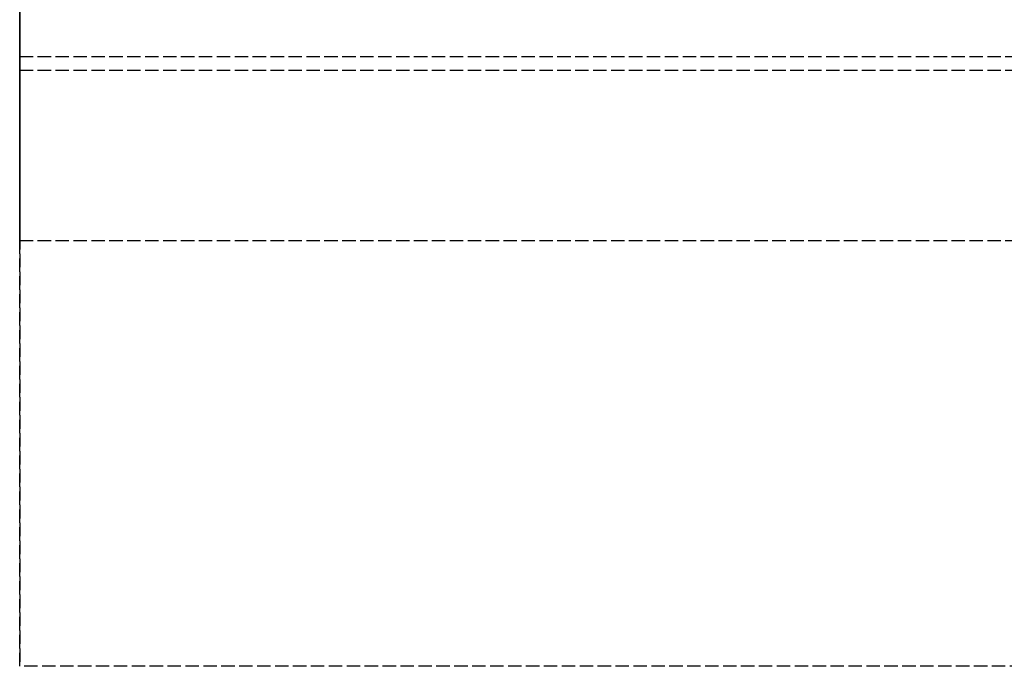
# Model space of a CAD drawing. Header units: millimetres. Extents: x 0 to 2050, y -94 to 94.
# Tile 1 of 14: x 0 to 110, y -94 to -22. Entities that reach past the tile are written whole.
import ezdxf

# ---------------------------------------------------------------- set-up
doc = ezdxf.new("R2010")
doc.units = ezdxf.units.MM
doc.header["$LTSCALE"] = 10
doc.linetypes.add('ALLCAD_Strich', pattern=[0.2, 0.15, -0.05])
doc.layers.add('BESCH_KONT_sich_schn_grun_2d', color=10, linetype='Continuous')
doc.layers.add('BESCH_KONT_sich_schn_seit_2d', color=160, linetype='Continuous')

msp = doc.modelspace()

# ---------------------------------------------------------------- linework, layer by layer
at = {"layer": 'BESCH_KONT_sich_schn_grun_2d', "linetype": 'ALLCAD_Strich'}
for p, q in [((0, 94), (0, -94)), ((0, -26), (2050, -26)), ((0, -27.5), (2050, -27.5)), ((0, -27.5), (2050, -27.5)), ((0, -46.5), (2050, -46.5)), ((2050, -94), (0, -94))]:
    msp.add_line(p, q, dxfattribs=at)
at = {"layer": 'BESCH_KONT_sich_schn_seit_2d', "linetype": 'ALLCAD_Strich'}
for p, q in [((0, -94, 2368), (0, 94, 2368)), ((0, 94, 2418), (0, -94, 2418)), ((0, -45.5), (0, 45.5)), ((0, 25.5, 2), (0, -25.5, 2)), ((0, -19.5, 2361.5), (0, -26, 2361.5)), ((0, -26, 2359.5), (0, -19.5, 2359.5)), ((0, -25.5, 2), (0, -25.5, 17)), ((0, -25.5, 17), (0, -45.5, 17)), ((0, -27.5, 6), (0, -25.5, 6)), ((0, -26, 2353), (0, -26, 2359.5)), ((0, -26, 2361.5), (0, -26, 2368)), ((0, -26, 2368), (0, -27.5, 2368)), ((0, -27.5, 2353), (0, -26, 2353)), ((0, -27.5, 17), (0, -27.5, 2322)), ((0, -27.5, 2322), (0, -46.5, 2322)), ((0, -27.5, 2368), (0, -27.5, 2322)), ((0, -46.5, 2368), (0, -27.5, 2368)), ((0, -27.5, 2368), (0, -27.5, 2353)), ((0, -27.5, 6), (0, -27.5)), ((0, -27.5), (0, -27.5, 17)), ((0, -33.5, 11), (0, -37.5, 11)), ((0, -37.5, 6), (0, -33.5, 6)), ((0, -45.5), (0, -45.5, 17)), ((0, -46.5), (0, -45.5)), ((0, -46.5), (0, -46.5, 2322)), ((0, -46.5, 2322), (0, -46.5, 2368)), ((0, -94, 2418), (0, -94, 2368))]:
    msp.add_line(p, q, dxfattribs=at)
at = {"layer": 'BESCH_KONT_sich_schn_seit_2d', "linetype": 'ALLCAD_Strich', "extrusion": (1, 0, 0)}
for centre, start, end in [((-33.5, 8.5), 270, 90), ((-37.5, 8.5), 90, 270)]:
    msp.add_arc(centre, 2.5, start, end, dxfattribs=at)

doc.saveas('drawing.dxf')
